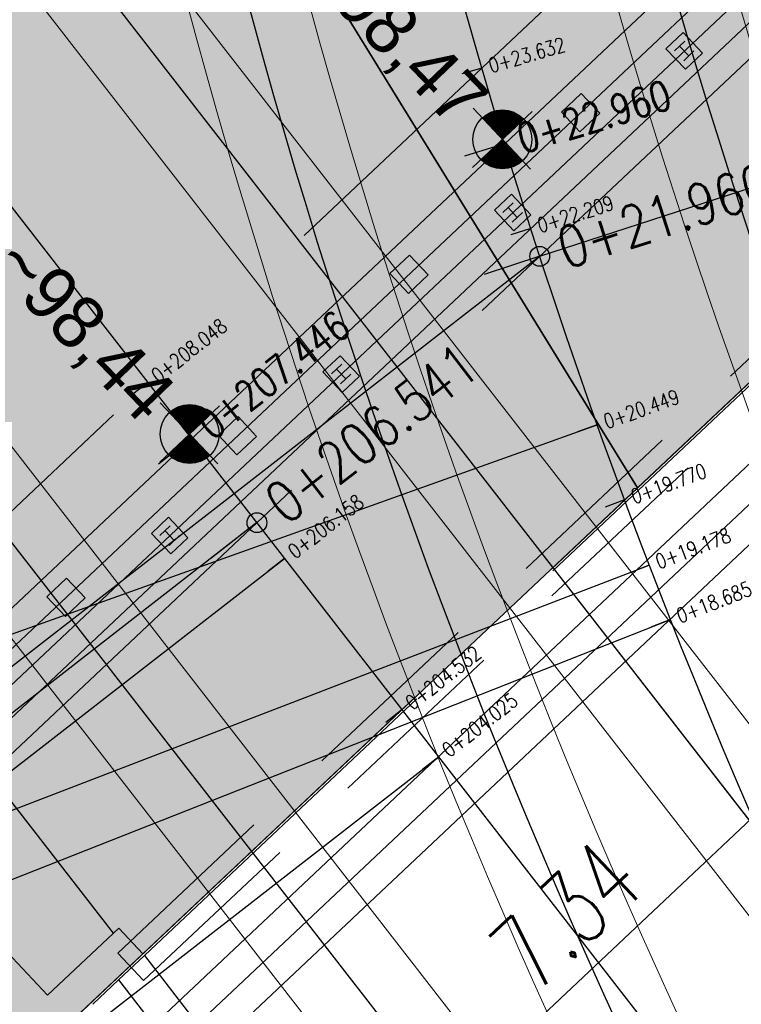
# Model space of a CAD drawing. Header units: metres. Extents: x 3458045 to 3462392, y 5482308 to 5484762.
# Tile 16 of 256: x 3459767.78 to 3459773.91, y 5483407.06 to 5483415.42. Entities that reach past the tile are written whole.
import ezdxf
from ezdxf.enums import TextEntityAlignment as Align

# ---------------------------------------------------------------- set-up
doc = ezdxf.new("R2010")
doc.units = ezdxf.units.M
doc.header["$PDMODE"] = 3
doc.header["$PDSIZE"] = 0.1
for name, pattern in [('AUSGEZOGEN', [2, 1, 1]), ('STRICHPUNKT2', [12.7, 6.35, -3.175, 0, -3.175]), ('VERDECKT', [9.525, 6.35, -3.175]), ('VERDECKT2', [4.7625, 3.175, -1.5875])]:
    doc.linetypes.add(name, pattern=pattern)
doc.layers.get('0').update_dxf_attribs({"linetype": 'CONTINUOUS'})
doc.layers.get('DEFPOINTS').update_dxf_attribs({"linetype": 'CONTINUOUS'})
for name, color, linetype in [('SP_ACHSE_6721', 7, 'CONTINUOUS'), ('SP_ACHSE_6731', 7, 'CONTINUOUS'), ('SP_ACHSE_8901', 7, 'CONTINUOUS'), ('SP_ACHSE_8911', 7, 'CONTINUOUS'), ('SP_AXIS', 7, 'CONTINUOUS'), ('SP_BAUGRUBE-ANKER', 211, 'AUSGEZOGEN'), ('SP_BAUGRUBE-VERBAU', 210, 'AUSGEZOGEN'), ('SP_Berührungsschutz', 1, 'CONTINUOUS'), ('SP_Blockfugen', 2, 'STRICHPUNKT2'), ('SP_BW5xx-StwWarenhofOst', 7, 'CONTINUOUS'), ('SP_FUGENBÄNDER', 2, 'AUSGEZOGEN'), ('SP_SOLID_Tunnelsohle_L6', 254, 'CONTINUOUS'), ('SP_SOLID_Tunnelsohle_L7+8', 254, 'CONTINUOUS'), ('SP_StadtbahnFluchtweg', 1, 'CONTINUOUS'), ('SP_Tunnelportal', 2, 'VERDECKT2'), ('SP_Tunnelsohle_L7+8', 1, 'CONTINUOUS'), ('SP_Tunnelwand_L7+8', 2, 'VERDECKT2'), ('SP_Vb_Planung', 10, 'CONTINUOUS'), ('SP_VERM', 1, 'CONTINUOUS'), ('SP_VERM-VA-B44', 150, 'CONTINUOUS'), ('T__AXIS', 3, 'CONTINUOUS')]:
    doc.layers.add(name, color=color, linetype=linetype)
doc.layers.add('SP_HILF', color=6, linetype='CONTINUOUS', plot=False)
doc.styles.add('K_ISOCP', font='k_isocp.shx')
doc.styles.add('SIMPLEX8', font='simplexd.shx', dxfattribs={"width": 0.8})
doc.styles.add('SP_F', font='romans.shx', dxfattribs={"width": 0.7, "bigfont": 'sp_f.shx'})
doc.linetypes.add('EISENBAHN', pattern='A,0.15,[130,ltypeshp.shx,S=0.25,R=0,X=0,Y=0],0.15', length=0.3)
doc.linetypes.add('ZICKZACK', pattern='A,0.00254,-5.08,[131,ltypeshp.shx,S=5.08,R=0,X=-5.08,Y=0],-10.16,[131,ltypeshp.shx,S=5.08,R=180,X=5.08,Y=0],-5.08', length=20.32254)
doc.dimstyles.new('SOFI25$0', dxfattribs={"dimtxt": 2.5, "dimasz": 0.25, "dimexe": 0.9, "dimexo": 0.625, "dimgap": 0.675, "dimtad": 1, "dimdec": 3, "dimrnd": 0.001, "dimzin": 1, "dimdsep": 46, "dimtxsty": 'SP_F', "dimblk1": 'SOF_BEMSTR1', "dimblk2": 'SOF_BEMSTR2', "dimsah": 1, "dimcen": 2.5, "dimse1": 1, "dimse2": 1, "dimclrd": 1, "dimclre": 1, "dimclrt": 1, "dimaunit": 2, "dimadec": 3, "dimazin": 0, "dimtfac": 1, "dimtdec": 3, "dimtmove": 0, "dimatfit": 3, "dimfxl": 1, "dimtolj": 1, "dimtzin": 0, "dimlwd": 0, "dimlwe": 0, "dimarcsym": 0})
doc.dimstyles.new('SOFI35$0', dxfattribs={"dimtxt": 3.5, "dimasz": 0.35, "dimexe": 0.9, "dimexo": 0.625, "dimgap": 0.945, "dimtad": 1, "dimdec": 3, "dimrnd": 0.001, "dimzin": 1, "dimdsep": 46, "dimtxsty": 'SP_F', "dimblk1": 'SOF_BEMSTR1', "dimblk2": 'SOF_BEMSTR2', "dimsah": 1, "dimcen": 3.5, "dimse1": 1, "dimse2": 1, "dimclrd": 1, "dimclre": 1, "dimclrt": 2, "dimaunit": 2, "dimazin": 0, "dimtfac": 1, "dimtdec": 3, "dimtmove": 0, "dimatfit": 3, "dimfxl": 1, "dimtolj": 1, "dimtzin": 0, "dimlwd": 0, "dimlwe": 0, "dimarcsym": 0})

# ---------------------------------------------------------------- blocks, each defined once
blk = doc.blocks.new('A$C7F2E35D4')
at = {"layer": 'SP_Berührungsschutz'}
for points in [[(-0.06, 0.057), (0.06, 0.057)], [(0, -0.057), (0, 0.057)], [(-0.06, -0.057), (0.06, -0.057)]]:
    blk.add_lwpolyline(points, dxfattribs=at)
blk = doc.blocks.new('SOF_BEMSTR2')
at = {"color": 0, "linetype": 'ByBlock', "lineweight": -2}
for p, q in [((0, -20), (0, 8.5)), ((3.535, 3.535), (-3.535, -3.535)), ((-5, 0), (5, 0))]:
    blk.add_line(p, q, dxfattribs=at)
blk = doc.blocks.new('SOF_BEMSTR1')
at = {"color": 0, "linetype": 'ByBlock', "lineweight": -2}
for p, q in [((0, 20), (0, -8.5)), ((3.535, 3.535), (-3.535, -3.535)), ((-5, 0), (5, 0))]:
    blk.add_line(p, q, dxfattribs=at)
blk = doc.blocks.new('*D76')
at = {"layer": 'DEFPOINTS', "color": 0, "linetype": 'AUSGEZOGEN', "transparency": 16777216}
for p in [(3459752.411, 5483419.7489), (3459769.7987, 5483411.1489), (3459759.5585, 5483403.1938)]:
    blk.add_point(p, dxfattribs=at)
at = {"layer": 'SP_VERM', "color": 1, "linetype": 'AUSGEZOGEN', "lineweight": 0, "transparency": 16777216}
blk.add_line((3459748.9016, 5483416.9118), (3459759.5048, 5483403.2629), dxfattribs=at)
at = {"layer": 'SP_VERM', "color": 1, "linetype": 'AUSGEZOGEN', "lineweight": 0, "transparency": 16777216, "xscale": 0.08750000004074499, "yscale": 0.08750000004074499, "zscale": 0.08750000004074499}
for name, p, rotation in [('SOF_BEMSTR2', (3459748.8479, 5483416.9809), 127.8419269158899), ('SOF_BEMSTR1', (3459759.5585, 5483403.1938), 307.8419269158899)]:
    blk.add_blockref(name, p, dxfattribs=dict(at, rotation=rotation))
at = {"layer": 'SP_VERM', "color": 2, "linetype": 'AUSGEZOGEN', "transparency": 16777216, "insert": (3459754.7353, 5483410.5007), "char_height": 0.875, "attachment_point": 5, "rotation": 307.84193, "style": 'SP_F'}
blk.add_mtext('\\A1;\\A1;17.45{\\H.7x;\\S9^ ;}', dxfattribs=at)
blk = doc.blocks.new('kmr_i')
at = {"color": 1, "linetype": 'Continuous'}
blk.add_line((0, 0), (0, 1.416438), dxfattribs=at)
at = {"color": 1, "linetype": 'Continuous', "style": 'SIMPLEX8', "width": 0.8}
blk.add_attdef('STATION', text='', height=1, rotation=270.0000584, dxfattribs=at).set_placement((0, -0.50985), align=Align.MIDDLE_LEFT)
blk = doc.blocks.new('*D176')
at = {"layer": 'DEFPOINTS', "color": 0, "linetype": 'AUSGEZOGEN', "transparency": 16777216}
for p in [(3459774.3555, 5483411.2767), (3459774.2778, 5483411.2035), (3459775.5031, 5483410.0583)]:
    blk.add_point(p, dxfattribs=at)
at = {"layer": 'SP_VERM', "color": 1, "linetype": 'AUSGEZOGEN', "lineweight": 0, "transparency": 16777216}
for p, q in [((3459775.5486, 5483410.1012), (3459775.5941, 5483410.144)), ((3459775.4254, 5483409.9851), (3459775.5031, 5483410.0583)), ((3459775.3799, 5483409.9423), (3459775.3344, 5483409.8994))]:
    blk.add_line(p, q, dxfattribs=at)
at = {"layer": 'SP_VERM', "color": 1, "linetype": 'AUSGEZOGEN', "lineweight": 0, "transparency": 16777216, "xscale": 0.0625, "yscale": 0.0625, "zscale": 0.0625}
for name, p, rotation in [('SOF_BEMSTR2', (3459775.5031, 5483410.0583), 223.28543321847), ('SOF_BEMSTR1', (3459775.4254, 5483409.9851), 43.28543321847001)]:
    blk.add_blockref(name, p, dxfattribs=dict(at, rotation=rotation))
at = {"layer": 'SP_VERM', "color": 1, "linetype": 'AUSGEZOGEN', "transparency": 16777216, "insert": (3459774.4083, 5483410.2057), "char_height": 0.625, "attachment_point": 5, "rotation": 43.28543, "style": 'SP_F'}
blk.add_mtext('\\A1;\\A1;10{\\H.7x;\\S7^ ;}', dxfattribs=at)
blk = doc.blocks.new('*D177')
at = {"layer": 'DEFPOINTS', "color": 0, "linetype": 'AUSGEZOGEN', "transparency": 16777216}
for p in [(3459773.9774, 5483412.1569), (3459768.1329, 5483404.8337), (3459770.2113, 5483402.6272)]:
    blk.add_point(p, dxfattribs=at)
at = {"layer": 'SP_VERM', "color": 1, "linetype": 'AUSGEZOGEN', "lineweight": 0, "transparency": 16777216}
blk.add_line((3459776.9178, 5483408.9438), (3459770.2568, 5483402.67), dxfattribs=at)
at = {"layer": 'SP_VERM', "color": 1, "linetype": 'AUSGEZOGEN', "lineweight": 0, "transparency": 16777216, "xscale": 0.0625, "yscale": 0.0625, "zscale": 0.0625}
for name, p, rotation in [('SOF_BEMSTR1', (3459776.9633, 5483408.9867), 43.28543321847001), ('SOF_BEMSTR2', (3459770.2113, 5483402.6272), 223.28543321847)]:
    blk.add_blockref(name, p, dxfattribs=dict(at, rotation=rotation))
at = {"layer": 'SP_VERM', "color": 1, "linetype": 'AUSGEZOGEN', "transparency": 16777216, "insert": (3459773.2573, 5483406.1572), "char_height": 0.625, "attachment_point": 5, "rotation": 43.28543, "style": 'SP_F'}
blk.add_mtext('\\A1;\\A1;9.27{\\H.7x;\\S5^ ;}', dxfattribs=at)
blk = doc.blocks.new('SOFI-HK', base_point=(0, 0.000969))
at = {"color": 0, "linetype": 'Continuous'}
for p, q in [((0, 0.139982), (0, -0.138069)), ((-0.145258, 0.000969), (0.139135, 0.000969))]:
    blk.add_line(p, q, dxfattribs=at)
at = {"color": 0, "linetype": 'Continuous', "const_width": 0.1}
for points in [[(0, 0.050969, 0.414214), (-0.05, 0.000969)], [(0.05, 0.000969, -0.414214), (0, -0.049031)]]:
    blk.add_lwpolyline(points, format="xyb", dxfattribs=at)
at = {"color": 0, "linetype": 'Continuous'}
blk.add_circle((0, 0.000969), 0.1, dxfattribs=at)
blk = doc.blocks.new('*D179')
at = {"layer": 'DEFPOINTS', "color": 0, "linetype": 'AUSGEZOGEN', "transparency": 16777216}
for p in [(3459769.052, 5483412.5062), (3459770.0805, 5483411.4142), (3459763.2542, 5483407.0454)]:
    blk.add_point(p, dxfattribs=at)
at = {"layer": 'SP_VERM', "color": 1, "linetype": 'AUSGEZOGEN', "lineweight": 0, "transparency": 16777216}
for p, q in [((3459763.2542, 5483407.0454), (3459762.0658, 5483408.3072)), ((3459764.2398, 5483405.999), (3459763.2971, 5483406.9999))]:
    blk.add_line(p, q, dxfattribs=at)
at = {"layer": 'SP_VERM', "color": 1, "linetype": 'AUSGEZOGEN', "lineweight": 0, "transparency": 16777216, "xscale": 0.0625, "yscale": 0.0625, "zscale": 0.0625}
for name, p, rotation in [('SOF_BEMSTR2', (3459763.2542, 5483407.0454), 133.28543340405), ('SOF_BEMSTR1', (3459764.2827, 5483405.9535), 313.28543340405)]:
    blk.add_blockref(name, p, dxfattribs=dict(at, rotation=rotation))
at = {"layer": 'SP_VERM', "color": 1, "linetype": 'AUSGEZOGEN', "transparency": 16777216, "insert": (3459762.9889, 5483408.029), "char_height": 0.625, "attachment_point": 5, "rotation": 313.28543, "style": 'SP_F'}
blk.add_mtext('\\A1;\\A1;1.50{\\H.7x;\\S^ ;}', dxfattribs=at)
blk = doc.blocks.new('*D184')
at = {"layer": 'DEFPOINTS', "color": 0, "linetype": 'AUSGEZOGEN', "transparency": 16777216}
for p in [(3459782.2869, 5483413.4739), (3459770.4743, 5483402.3479), (3459771.7754, 5483400.9665)]:
    blk.add_point(p, dxfattribs=at)
at = {"layer": 'SP_VERM', "color": 1, "linetype": 'AUSGEZOGEN', "lineweight": 0, "transparency": 16777216}
blk.add_line((3459783.5243, 5483412.0325), (3459771.8391, 5483401.0265), dxfattribs=at)
at = {"layer": 'SP_VERM', "color": 1, "linetype": 'AUSGEZOGEN', "lineweight": 0, "transparency": 16777216, "xscale": 0.08750000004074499, "yscale": 0.08750000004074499, "zscale": 0.08750000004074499}
for name, p, rotation in [('SOF_BEMSTR1', (3459783.588, 5483412.0925), 43.28543323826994), ('SOF_BEMSTR2', (3459771.7754, 5483400.9665), 223.2854332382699)]:
    blk.add_blockref(name, p, dxfattribs=dict(at, rotation=rotation))
at = {"layer": 'SP_VERM', "color": 2, "linetype": 'AUSGEZOGEN', "transparency": 16777216, "insert": (3459777.2197, 5483407.02), "char_height": 0.875, "attachment_point": 5, "rotation": 43.28543, "style": 'SP_F'}
blk.add_mtext('\\A1;\\A1;16.22{\\H.7x;\\S7^ ;}', dxfattribs=at)
blk = doc.blocks.new('*D185')
at = {"layer": 'DEFPOINTS', "color": 0, "linetype": 'AUSGEZOGEN', "transparency": 16777216}
for p in [(3459774.2778, 5483411.2035), (3459768.9343, 5483406.1707), (3459770.0819, 5483404.9523)]:
    blk.add_point(p, dxfattribs=at)
at = {"layer": 'SP_VERM', "color": 1, "linetype": 'AUSGEZOGEN', "lineweight": 0, "transparency": 16777216}
blk.add_line((3459775.3799, 5483409.9423), (3459770.1274, 5483404.9951), dxfattribs=at)
at = {"layer": 'SP_VERM', "color": 1, "linetype": 'AUSGEZOGEN', "lineweight": 0, "transparency": 16777216, "xscale": 0.0625, "yscale": 0.0625, "zscale": 0.0625}
for name, p, rotation in [('SOF_BEMSTR1', (3459775.4254, 5483409.9851), 43.28543321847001), ('SOF_BEMSTR2', (3459770.0819, 5483404.9523), 223.28543321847)]:
    blk.add_blockref(name, p, dxfattribs=dict(at, rotation=rotation))
at = {"layer": 'SP_VERM', "color": 1, "linetype": 'AUSGEZOGEN', "transparency": 16777216, "insert": (3459772.4237, 5483407.819), "char_height": 0.625, "attachment_point": 5, "rotation": 43.28543, "style": 'SP_F'}
blk.add_mtext('\\A1;\\A1;7.34{\\H.7x;\\S^ ;}', dxfattribs=at)
blk = doc.blocks.new('*D186')
at = {"layer": 'DEFPOINTS', "color": 0, "linetype": 'AUSGEZOGEN', "transparency": 16777216}
for p in [(3459767.7131, 5483407.4673), (3459766.6211, 5483406.4389), (3459768.99, 5483403.9238)]:
    blk.add_point(p, dxfattribs=at)
at = {"layer": 'SP_VERM', "color": 1, "linetype": 'AUSGEZOGEN', "lineweight": 0, "transparency": 16777216}
blk.add_line((3459770.0364, 5483404.9094), (3459769.0355, 5483403.9667), dxfattribs=at)
at = {"layer": 'SP_VERM', "color": 1, "linetype": 'AUSGEZOGEN', "lineweight": 0, "transparency": 16777216, "xscale": 0.0625, "yscale": 0.0625, "zscale": 0.0625}
for name, p, rotation in [('SOF_BEMSTR1', (3459770.0819, 5483404.9523), 43.28543321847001), ('SOF_BEMSTR2', (3459768.99, 5483403.9238), 223.28543321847)]:
    blk.add_blockref(name, p, dxfattribs=dict(at, rotation=rotation))
at = {"layer": 'SP_VERM', "color": 1, "linetype": 'AUSGEZOGEN', "transparency": 16777216, "insert": (3459769.1809, 5483404.8523), "char_height": 0.625, "attachment_point": 5, "rotation": 43.28543, "style": 'SP_F'}
blk.add_mtext('\\A1;\\A1;1.50{\\H.7x;\\S^ ;}', dxfattribs=at)
blk = doc.blocks.new('*D188')
at = {"layer": 'DEFPOINTS', "color": 0, "linetype": 'AUSGEZOGEN', "transparency": 16777216}
for p in [(3459754.2125, 5483421.1484), (3459774.001, 5483414.8096), (3459761.1681, 5483404.8403)]:
    blk.add_point(p, dxfattribs=at)
at = {"layer": 'SP_VERM', "color": 1, "linetype": 'AUSGEZOGEN', "lineweight": 0, "transparency": 16777216}
blk.add_line((3459750.6878, 5483418.3311), (3459761.1297, 5483404.8897), dxfattribs=at)
at = {"layer": 'SP_VERM', "color": 1, "linetype": 'AUSGEZOGEN', "lineweight": 0, "transparency": 16777216, "xscale": 0.0625, "yscale": 0.0625, "zscale": 0.0625}
for name, p, rotation in [('SOF_BEMSTR2', (3459750.6494, 5483418.3804), 127.8419269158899), ('SOF_BEMSTR1', (3459761.1681, 5483404.8403), 307.8419269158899)]:
    blk.add_blockref(name, p, dxfattribs=dict(at, rotation=rotation))
at = {"layer": 'SP_VERM', "color": 1, "linetype": 'AUSGEZOGEN', "transparency": 16777216, "insert": (3459756.2888, 5483411.9056), "char_height": 0.625, "attachment_point": 5, "rotation": 307.84193, "style": 'SP_F'}
blk.add_mtext('\\A1;\\A1;17.14{\\H.7x;\\S6^ ;}', dxfattribs=at)
blk = doc.blocks.new('*D187')
at = {"layer": 'DEFPOINTS', "color": 0, "linetype": 'AUSGEZOGEN', "transparency": 16777216}
for p in [(3459774.0009, 5483414.8096), (3459769.7987, 5483411.1489), (3459761.1681, 5483404.8404)]:
    blk.add_point(p, dxfattribs=at)
at = {"layer": 'SP_VERM', "color": 1, "linetype": 'AUSGEZOGEN', "lineweight": 0, "transparency": 16777216}
for p, q in [((3459761.1297, 5483404.8897), (3459760.2862, 5483405.9756)), ((3459761.36, 5483404.5933), (3459761.1681, 5483404.8404)), ((3459761.3984, 5483404.5439), (3459761.4367, 5483404.4946))]:
    blk.add_line(p, q, dxfattribs=at)
at = {"layer": 'SP_VERM', "color": 1, "linetype": 'AUSGEZOGEN', "lineweight": 0, "transparency": 16777216, "xscale": 0.0625, "yscale": 0.0625, "zscale": 0.0625}
for name, p, rotation in [('SOF_BEMSTR1', (3459761.1681, 5483404.8404), 307.8419269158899), ('SOF_BEMSTR2', (3459761.36, 5483404.5933), 127.8419269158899)]:
    blk.add_blockref(name, p, dxfattribs=dict(at, rotation=rotation))
at = {"layer": 'SP_VERM', "color": 1, "linetype": 'AUSGEZOGEN', "transparency": 16777216, "insert": (3459761.0688, 5483405.7526), "char_height": 0.625, "attachment_point": 5, "rotation": 307.84193, "style": 'SP_F'}
blk.add_mtext('\\A1;\\A1;31{\\H.7x;\\S3^ ;}', dxfattribs=at)

msp = doc.modelspace()

# ---------------------------------------------------------------- hatches: boundary and pattern name
at = {"layer": 'SP_SOLID_Tunnelsohle_L6'}
h = msp.add_hatch(color=256, dxfattribs=at)
h.dxf.hatch_style = 1
h.paths.add_polyline_path([(3459727.3033, 5483473.6763), (3459726.8478, 5483474.5887), (3459726.2343, 5483475.3784), (3459718.3372, 5483469.2436), (3459718.9505, 5483468.4537), (3459719.7221, 5483467.7869), (3459765.3813, 5483409.0123), (3459764.7356, 5483408.4407), (3459767.1354, 5483405.8929), (3459773.0292, 5483411.4442), (3459765.1423, 5483424.2417), (3459763.7283, 5483428.5535), (3459762.8732, 5483427.8892), (3459757.0234, 5483435.4193)])
at = {"layer": 'SP_SOLID_Tunnelsohle_L7+8'}
h = msp.add_hatch(color=256, dxfattribs=at)
h.dxf.hatch_style = 1
edge = h.paths.add_edge_path()
edge.add_arc((3458857.4544, 5483747.0655), 967.062, 344.1575234, 344.3872259)
edge.add_arc((3459473.9441, 5483574.7903), 326.954, 344.387226, 345.076333)
edge.add_arc((3459597.6475, 5483541.8207), 198.9324, 345.076333, 346.224846)
edge.add_arc((3459650.9358, 5483528.7563), 144.066, 346.224846, 347.832764)
edge.add_arc((3459680.7324, 5483522.3319), 113.5846, 347.832764, 349.90022)
edge.add_arc((3459699.8308, 5483518.93), 94.1856, 349.90022, 352.417547)
edge.add_arc((3459713.0579, 5483517.1693), 80.8418, 352.417547, 355.414439)
edge.add_arc((3459719.6894, 5483516.5932), 74.1855, 355.448462, 356.346692)
edge.add_arc((3459720.9584, 5483516.5061), 72.9136, 356.351432, 375.12014)
edge.add_arc((3459716.6802, 5483515.3015), 77.3579, 15.154925, 18.396868)
edge.add_arc((3459706.2115, 5483511.8197), 88.3904, 18.396868, 21.208821)
edge.add_arc((3459692.0649, 5483506.3301), 103.5648, 21.208821, 23.581379)
edge.add_arc((3459671.7932, 5483497.4815), 125.6835, 23.581379, 25.512141)
edge.add_arc((3459639.9853, 5483482.3016), 160.928, 25.512141, 27.001116)
edge.add_arc((3459718.8773, 5483524.65), 71.4345, 25.465137, 28.775179)
edge.add_arc((3459376.7002, 5483342.4929), 459.0716, 28.144677, 28.653199)
edge.add_arc((3459249.8469, 5483273.6151), 603.4176, 28.6167245, 28.7545471)
edge.add_line((3459778.8562, 5483563.8942), (3459778.5506, 5483564.8679))
edge.add_arc((3459246.486, 5483271.2535), 607.7024, 28.8916589, 28.9859415)
edge.add_line((3459778.0667, 5483565.7431), (3459768.6807, 5483560.5519))
edge.add_arc((3460160.896, 5483776.6646), 447.8142, 208.854995, 208.982431)
edge.add_line((3459769.1624, 5483559.6801), (3459769.8148, 5483558.9069))
edge.add_arc((3459249.8406, 5483273.6102), 593.0999, 28.6168449, 28.7524621, ccw=False)
edge.add_arc((3459440.8442, 5483377.5455), 375.6491, 28.04865, 28.653818, ccw=False)
edge.add_arc((3459582.0854, 5483452.7987), 215.6113, 27.001109, 28.04865, ccw=False)
edge.add_arc((3459639.9853, 5483482.3016), 150.628, 25.512141, 27.001109, ccw=False)
edge.add_arc((3459671.7932, 5483497.4815), 115.3835, 23.581379, 25.512141, ccw=False)
edge.add_arc((3459692.0649, 5483506.3301), 93.2648, 21.20882, 23.581379, ccw=False)
edge.add_arc((3459706.2115, 5483511.8197), 78.0904, 18.3967, 21.20882, ccw=False)
edge.add_arc((3459716.6813, 5483515.3019), 67.0567, 15.1549, 18.3967, ccw=False)
edge.add_arc((3459720.9787, 5483516.5082), 62.5934, -3.878778, 15.117461, ccw=False)
edge.add_arc((3459719.7195, 5483516.591), 63.8553, 355.448275, 356.123471, ccw=False)
edge.add_arc((3459713.1809, 5483517.1562), 70.4182, 352.431338, 355.41208, ccw=False)
edge.add_arc((3459699.8288, 5483518.9303), 83.8876, 349.900073, 352.431338, ccw=False)
edge.add_arc((3459680.7324, 5483522.3319), 103.2847, 347.832763, 349.900073, ccw=False)
edge.add_arc((3459650.9358, 5483528.7563), 133.766, 346.224846, 347.832763, ccw=False)
edge.add_arc((3459597.6475, 5483541.8207), 188.6324, 345.076333, 346.224846, ccw=False)
edge.add_arc((3459473.9441, 5483574.7903), 316.654, 344.387226, 345.076333, ccw=False)
edge.add_arc((3458857.4544, 5483747.0655), 956.762, 344.1575234, 344.3872258, ccw=False)
edge.add_line((3459777.8746, 5483485.8757), (3459768.1652, 5483451.5731))
edge.add_arc((3460235.8213, 5483318.7283), 486.1584, 164.142005, 164.465842)
edge.add_arc((3459925.9207, 5483404.8704), 164.5082, 164.465842, 165.436874)
edge.add_arc((3459863.548, 5483421.0744), 100.065, 165.436874, 167.055656)
edge.add_arc((3459836.6312, 5483427.2611), 72.4464, 167.055656, 169.321948)
edge.add_arc((3459825.5145, 5483429.4052), 61.1249, 169.36621, 170.436557)
edge.add_arc((3459822.8296, 5483429.8673), 58.4005, 170.446005, 171.374328)
edge.add_arc((3459822.827, 5483429.8675), 58.3979, 171.374105, 181.27373)
edge.add_line((3459764.4435, 5483428.5694), (3459763.7283, 5483428.5535))
edge.add_line((3459763.7283, 5483428.5535), (3459765.1423, 5483424.2417))
edge.add_line((3459765.1423, 5483424.2417), (3459773.0292, 5483411.4442))
edge.add_line((3459773.0292, 5483411.4442), (3459778.948, 5483417.0189))
edge.add_line((3459778.948, 5483417.0189), (3459775.6909, 5483420.4769))
edge.add_arc((3459821.7364, 5483429.9486), 47.0096, 170.06678, 191.62372, ccw=False)
edge.add_arc((3459825.0894, 5483429.4811), 50.3931, 169.37086, 170.20087, ccw=False)
edge.add_arc((3459836.6312, 5483427.2611), 62.1464, 167.055656, 169.321948, ccw=False)
edge.add_arc((3459863.548, 5483421.0744), 89.765, 165.436867, 167.055656, ccw=False)
edge.add_arc((3459925.9216, 5483404.8701), 154.2091, 164.465124, 165.436867, ccw=False)
edge.add_arc((3460237.4715, 5483318.2654), 477.5722, 164.141522, 164.465124, ccw=False)
edge.add_line((3459778.0759, 5483448.7679), (3459787.7833, 5483483.0639))

# ---------------------------------------------------------------- linework, layer by layer
at = {"layer": 'SP_ACHSE_6721'}
msp.add_lwpolyline([(3459853.5264, 5483320.0167, -0.194896), (3459834.0333, 5483331.317), (3459703.015, 5483499.9698, -0.000771), (3459699.9492, 5483503.9245, -0.002313), (3459696.908, 5483507.8981, -0.003855), (3459693.916, 5483511.9088, -0.005397), (3459690.9988, 5483515.9742, -0.006939), (3459688.1827, 5483520.1102, -0.008481), (3459685.4956, 5483524.3311, -0.010024), (3459682.9666, 5483528.6484, -0.011566), (3459680.6263, 5483533.0707, -0.004974), (3459679.7641, 5483534.8411, -0.21532), (3459678.2508, 5483614.3812, -0.009157)], format="xyb", dxfattribs=at)
at = {"layer": 'SP_ACHSE_6731'}
msp.add_lwpolyline([(3459675.7031, 5483617.3858, 0.222823), (3459677.0437, 5483532.3132, 0.00254), (3459677.5007, 5483531.3892, 0.011489), (3459679.8618, 5483526.94, 0.009957), (3459682.4115, 5483522.5961, 0.008425), (3459685.1192, 5483518.3487, 0.006893), (3459687.9557, 5483514.1863, 0.005361), (3459690.8935, 5483510.0945, 0.00383), (3459693.906, 5483506.0574, 0.002298), (3459696.9678, 5483502.0574, 0.000766), (3459700.054, 5483498.0763), (3459831.272, 5483329.1671, 0.201172), (3459853.8419, 5483316.445, 0.001263)], format="xyb", dxfattribs=at)
at = {"layer": 'SP_ACHSE_8901'}
msp.add_lwpolyline([(3459768.5919, 5483438.9957, 0.192211), (3459777.2143, 5483399.1378, 0.01691), (3459781.3186, 5483393.4689, 0.01691)], format="xyb", dxfattribs=at)
at = {"layer": 'SP_ACHSE_8911'}
msp.add_lwpolyline([(3459784.236, 5483395.419, -0.018275), (3459779.9669, 5483401.3496, -0.189854), (3459772.019, 5483438.2528, -0.004827)], format="xyb", dxfattribs=at)
at = {"layer": 'SP_AXIS'}
for points in [[(3459675.7031, 5483617.3858, 0.222823), (3459677.0437, 5483532.3132, 0.00254), (3459677.5007, 5483531.3892, 0.011489), (3459679.8618, 5483526.94, 0.009957), (3459682.4115, 5483522.5961, 0.008425), (3459685.1192, 5483518.3487, 0.006893), (3459687.9557, 5483514.1863, 0.005361), (3459690.8935, 5483510.0945, 0.00383), (3459693.906, 5483506.0574, 0.002298), (3459696.9678, 5483502.0574, 0.000766), (3459700.054, 5483498.0763), (3459831.272, 5483329.1671, 0.201172), (3459853.8419, 5483316.445, 0.001263)], [(3459853.5264, 5483320.0167, -0.194896), (3459834.0333, 5483331.317), (3459703.015, 5483499.9698, -0.000771), (3459699.9492, 5483503.9245, -0.002313), (3459696.908, 5483507.8981, -0.003855), (3459693.916, 5483511.9088, -0.005397), (3459690.9988, 5483515.9742, -0.006939), (3459688.1827, 5483520.1102, -0.008481), (3459685.4956, 5483524.3311, -0.010024), (3459682.9666, 5483528.6484, -0.011566), (3459680.6263, 5483533.0707, -0.004974), (3459679.7641, 5483534.8411, -0.21532), (3459678.2508, 5483614.3812, -0.009157)], [(3459768.5919, 5483438.9957, 0.192211), (3459777.2143, 5483399.1378, 0.01691), (3459781.3186, 5483393.4689, 0.01691)], [(3459784.236, 5483395.419, -0.018275), (3459779.9669, 5483401.3496, -0.189854), (3459772.019, 5483438.2528, -0.004827)]]:
    msp.add_lwpolyline(points, format="xyb", dxfattribs=at)
at = {"layer": 'SP_BAUGRUBE-ANKER', "color": 1}
for centre in [(3459772.1993, 5483413.41), (3459769.7987, 5483411.1489)]:
    msp.add_circle(centre, 0.0842, dxfattribs=at)
at = {"layer": 'SP_BAUGRUBE-VERBAU'}
for points in [[(3459767.093, 5483404.4793), (3459780.3615, 5483416.9765)], [(3459767.1142, 5483405.1861), (3459779.6547, 5483416.9977)]]:
    msp.add_lwpolyline(points, dxfattribs=at)
at = {"layer": 'SP_BAUGRUBE-VERBAU', "linetype": 'ZICKZACK', "ltscale": 0.2, "flags": 128}
msp.add_lwpolyline([(3459767.1036, 5483404.8327), (3459780.0081, 5483416.9871)], dxfattribs=at)
at = {"layer": 'SP_Blockfugen'}
msp.add_line((3459772.1994, 5483413.4101), (3459789.6712, 5483419.0964), dxfattribs=at)
at = {"layer": 'SP_BW5xx-StwWarenhofOst', "color": 96, "ltscale": 0.5}
for points in [[(3459778.171, 5483390.1691), (3459764.8212, 5483407.3536), (3459787.7719, 5483428.9703)], [(3459766.1462, 5483408.2967), (3459776.4103, 5483417.9641)]]:
    msp.add_lwpolyline(points, dxfattribs=at)
for points in [[(3459773.4352, 5483414.9971), (3459773.5808, 5483415.1342), (3459773.4162, 5483415.3089), (3459773.2706, 5483415.1718)], [(3459772.5407, 5483414.4664), (3459772.7081, 5483414.6241), (3459772.5504, 5483414.7916), (3459772.383, 5483414.6339)], [(3459771.9793, 5483413.6258), (3459772.1249, 5483413.763), (3459771.9603, 5483413.9377), (3459771.8148, 5483413.8005)], [(3459771.0848, 5483413.0952), (3459771.2522, 5483413.2529), (3459771.0945, 5483413.4203), (3459770.9271, 5483413.2626)], [(3459770.5234, 5483412.2546), (3459770.669, 5483412.3917), (3459770.5044, 5483412.5664), (3459770.3589, 5483412.4293)], [(3459769.6289, 5483411.7239), (3459769.7963, 5483411.8816), (3459769.6386, 5483412.049), (3459769.4712, 5483411.8913)], [(3459769.0675, 5483410.8833), (3459769.2131, 5483411.0204), (3459769.0486, 5483411.1951), (3459768.903, 5483411.058)], [(3459768.173, 5483410.3526), (3459768.3404, 5483410.5103), (3459768.1827, 5483410.6778), (3459768.0153, 5483410.5201)]]:
    msp.add_lwpolyline(points, close=True, dxfattribs=at)
at = {"layer": 'SP_FUGENBÄNDER', "color": 1, "linetype": 'VERDECKT2', "ltscale": 0.5, "flags": 128}
for points in [[(3459768.6171, 5483407.4945), (3459775.3256, 5483413.8131)], [(3459768.8365, 5483407.2616), (3459775.4898, 5483413.5282)]]:
    msp.add_lwpolyline(points, dxfattribs=at)
at = {"layer": 'SP_FUGENBÄNDER'}
msp.add_lwpolyline([(3459768.6171, 5483407.4945), (3459768.8365, 5483407.2616)], dxfattribs=at)
at = {"layer": 'SP_HILF'}
for p, q in [((3459772.1995, 5483413.4101), (3459760.7486, 5483404.5144)), ((3459765.9316, 5483409.5672), (3459772.6874, 5483411.9799)), ((3459769.7988, 5483411.149), (3459758.9712, 5483402.7375)), ((3459766.856, 5483408.3772), (3459770.0341, 5483410.8461)), ((3459766.856, 5483408.3772), (3459773.1292, 5483410.788)), ((3459765.7641, 5483407.3488), (3459773.3083, 5483410.3284)), ((3459767.1354, 5483405.8929), (3459771.3428, 5483409.1615))]:
    msp.add_line(p, q, dxfattribs=at)
msp.add_lwpolyline([(3459727.3033, 5483473.6763), (3459726.8478, 5483474.5887), (3459726.2343, 5483475.3784), (3459718.3372, 5483469.2436), (3459718.9505, 5483468.4537), (3459719.7221, 5483467.7869), (3459765.3466, 5483409.0162), (3459764.7356, 5483408.4407), (3459767.1354, 5483405.8929), (3459773.0292, 5483411.4442), (3459765.1423, 5483424.2417), (3459763.7283, 5483428.5535), (3459762.8732, 5483427.8892), (3459757.0234, 5483435.4193)], close=True, dxfattribs=at)
msp.add_lwpolyline([(3459765.1423, 5483424.2417), (3459773.0292, 5483411.4442), (3459778.948, 5483417.0189)], dxfattribs=at)
at = {"layer": 'SP_StadtbahnFluchtweg', "linetype": 'Continuous'}
msp.add_lwpolyline([(3459768.5801, 5483407.6657), (3459767.5324, 5483409.0143)], dxfattribs=at)
at = {"layer": 'SP_Tunnelportal', "linetype": 'VERDECKT', "ltscale": 0.7, "flags": 128}
for points in [[(3459765.3466, 5483409.0162), (3459776.5482, 5483419.5667)], [(3459766.856, 5483408.3772), (3459775.7568, 5483416.7607)]]:
    msp.add_lwpolyline(points, dxfattribs=at)
at = {"layer": 'SP_Tunnelportal', "linetype": 'AUSGEZOGEN', "flags": 128}
msp.add_lwpolyline([(3459765.147, 5483408.0039), (3459776.9596, 5483419.1299)], dxfattribs=at)
at = {"layer": 'SP_Tunnelportal', "linetype": 'AUSGEZOGEN', "ltscale": 0.5, "flags": 128}
msp.add_lwpolyline([(3459766.1872, 5483408.0564), (3459776.6064, 5483417.87)], dxfattribs=at)
at = {"layer": 'SP_Tunnelsohle_L7+8', "color": 1, "linetype": 'VERDECKT2', "flags": 128}
for points in [[(3459768.831, 5483407.49), (3459775.3117, 5483413.594)], [(3459768.8447, 5483407.4754), (3459775.3188, 5483413.5732)], [(3459768.4046, 5483407.0609), (3459768.6239, 5483407.2675)]]:
    msp.add_lwpolyline(points, dxfattribs=at)
at = {"layer": 'SP_Tunnelwand_L7+8', "linetype": 'AUSGEZOGEN'}
for p, q in [((3459766.856, 5483408.3772), (3459768.0216, 5483407.1397)), ((3459768.831, 5483407.49), (3459768.6253, 5483407.7083))]:
    msp.add_line(p, q, dxfattribs=at)
at = {"layer": 'SP_Tunnelwand_L7+8'}
msp.add_line((3459768.6239, 5483407.2675), (3459768.8433, 5483407.4741), dxfattribs=at)
at = {"layer": 'SP_Tunnelwand_L7+8', "linetype": 'AUSGEZOGEN'}
for points in [[(3459768.0216, 5483407.1397), (3459768.6253, 5483407.7083)], [(3459768.0089, 5483406.7157), (3459768.831, 5483407.49)]]:
    msp.add_lwpolyline(points, dxfattribs=at)
at = {"layer": 'SP_Tunnelwand_L7+8'}
for points in [[(3459768.8433, 5483407.4741), (3459780.3473, 5483392.6656, 0.201172)], [(3459768.6239, 5483407.2675), (3459780.1051, 5483392.4884, 0.201172)]]:
    msp.add_lwpolyline(points, format="xyb", dxfattribs=at)
at = {"layer": 'SP_Vb_Planung', "linetype": 'AUSGEZOGEN', "lineweight": 13, "ltscale": 13}
for points in [[(3459675.2472, 5483617.5909, 0.222823), (3459676.5944, 5483532.0938, 0.00254), (3459677.0537, 5483531.1652, 0.011489), (3459679.4256, 5483526.6956, 0.009957), (3459681.9854, 5483522.3345, 0.008425), (3459684.7022, 5483518.0729, 0.006893), (3459687.5465, 5483513.899, 0.005361), (3459690.4905, 5483509.7985, 0.00383), (3459693.5076, 5483505.7553, 0.002298), (3459696.5721, 5483501.7517, 0.000766), (3459699.6593, 5483497.7694), (3459830.8772, 5483328.8604, 0.201172), (3459853.784, 5483315.9484, 0.001263)], [(3459676.1591, 5483617.1806, 0.222823), (3459677.493, 5483532.5326, 0.00254), (3459677.9478, 5483531.6131, 0.011489), (3459680.298, 5483527.1845, 0.009957), (3459682.8376, 5483522.8577, 0.008425), (3459685.5362, 5483518.6246, 0.006893), (3459688.365, 5483514.4735, 0.005361), (3459691.2965, 5483510.3904, 0.00383), (3459694.3044, 5483506.3595, 0.002298), (3459697.3634, 5483502.3632, 0.000766), (3459700.4487, 5483498.3833), (3459831.6669, 5483329.4739, 0.201172), (3459853.8999, 5483316.9416, 0.001261)], [(3459853.4564, 5483319.5216, -0.194896), (3459833.6384, 5483331.0102), (3459702.6201, 5483499.6631, -0.000771), (3459699.5536, 5483503.6188, -0.002313), (3459696.5095, 5483507.596, -0.003855), (3459693.5129, 5483511.6129, -0.005397), (3459690.5894, 5483515.6871, -0.006939), (3459687.7656, 5483519.8346, -0.008481), (3459685.0694, 5483524.0698, -0.010024), (3459682.5302, 5483528.4044, -0.011566), (3459680.1791, 5483532.8471, -0.004974), (3459679.3124, 5483534.6267, -0.21532), (3459677.7913, 5483614.5783, -0.009157)], [(3459853.5964, 5483320.5118, -0.194896), (3459834.4281, 5483331.6237), (3459703.4098, 5483500.2766, -0.000771), (3459700.3449, 5483504.2303, -0.002313), (3459697.3064, 5483508.2001, -0.003855), (3459694.3191, 5483512.2047, -0.005397), (3459691.4081, 5483516.2613, -0.006939), (3459688.5999, 5483520.3859, -0.008481), (3459685.9219, 5483524.5924, -0.010024), (3459683.403, 5483528.8924, -0.011566), (3459681.0735, 5483533.2943, -0.004974), (3459680.2158, 5483535.0556, -0.21532), (3459678.7103, 5483614.1841, -0.009157)], [(3459768.0988, 5483439.0787, 0.192211), (3459776.7996, 5483398.8584, 0.01691), (3459780.9237, 5483393.1621, 0.01691)], [(3459769.0849, 5483438.9126, 0.192211), (3459777.629, 5483399.4171, 0.01691), (3459781.7134, 5483393.7756, 0.01691)], [(3459783.8411, 5483395.1123, -0.018275), (3459779.5507, 5483401.0725, -0.189854), (3459771.5256, 5483438.334, -0.004827)], [(3459784.6309, 5483395.7257, -0.018275), (3459780.3831, 5483401.6267, -0.189854), (3459772.5124, 5483438.1716, -0.004827)]]:
    msp.add_lwpolyline(points, format="xyb", dxfattribs=at)
at = {"layer": 'SP_Vb_Planung', "linetype": 'EISENBAHN', "lineweight": 13, "ltscale": 13}
for points in [[(3459675.7031, 5483617.3858, 0.222823), (3459677.0437, 5483532.3132, 0.00254), (3459677.5007, 5483531.3892, 0.011489), (3459679.8618, 5483526.94, 0.009957), (3459682.4115, 5483522.5961, 0.008425), (3459685.1192, 5483518.3487, 0.006893), (3459687.9557, 5483514.1863, 0.005361), (3459690.8935, 5483510.0945, 0.00383), (3459693.906, 5483506.0574, 0.002298), (3459696.9678, 5483502.0574, 0.000766), (3459700.054, 5483498.0763), (3459831.272, 5483329.1671, 0.201172), (3459853.8419, 5483316.445, 0.001263)], [(3459853.5264, 5483320.0167, -0.194896), (3459834.0333, 5483331.317), (3459703.015, 5483499.9698, -0.000771), (3459699.9492, 5483503.9245, -0.002313), (3459696.908, 5483507.8981, -0.003855), (3459693.916, 5483511.9088, -0.005397), (3459690.9988, 5483515.9742, -0.006939), (3459688.1827, 5483520.1102, -0.008481), (3459685.4956, 5483524.3311, -0.010024), (3459682.9666, 5483528.6484, -0.011566), (3459680.6263, 5483533.0707, -0.004974), (3459679.7641, 5483534.8411, -0.21532), (3459678.2508, 5483614.3812, -0.009157)], [(3459768.5919, 5483438.9957, 0.192211), (3459777.2143, 5483399.1378, 0.01691), (3459781.3186, 5483393.4689, 0.01691)], [(3459784.236, 5483395.419, -0.018275), (3459779.9669, 5483401.3496, -0.189854), (3459772.019, 5483438.2528, -0.004827)]]:
    msp.add_lwpolyline(points, format="xyb", dxfattribs=at)
at = {"layer": 'T__AXIS'}
for points in [[(3459852.8088, 5483318.3544, -0.190997), (3459832.6507, 5483330.2433), (3459701.7482, 5483498.7468, -0.000764), (3459698.6548, 5483502.7371, -0.002292), (3459695.5859, 5483506.7462, -0.003821), (3459692.5662, 5483510.7926, -0.005349), (3459689.6213, 5483514.8936, -0.006877), (3459686.7776, 5483519.0653, -0.008406), (3459684.0627, 5483523.3219, -0.009934), (3459681.5058, 5483527.6751, -0.011463), (3459679.1375, 5483532.1336, -0.004929), (3459678.2644, 5483533.918, -0.216071), (3459676.6775, 5483615.1548, -0.009109)], [(3459782.854, 5483394.345, -0.018275), (3459778.5101, 5483400.3795, -0.190334), (3459770.3083, 5483438.634, -0.004748)]]:
    msp.add_lwpolyline(points, format="xyb", dxfattribs=at)

# ---------------------------------------------------------------- block references
at = {"layer": 'SP_BW5xx-StwWarenhofOst', "color": 96, "ltscale": 0.5, "rotation": 223.2854335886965}
for p in [(3459773.4257, 5483415.153), (3459771.9698, 5483413.7818), (3459770.5139, 5483412.4105), (3459769.058, 5483411.0392)]:
    msp.add_blockref('A$C7F2E35D4', p, dxfattribs=at)
at = {"layer": 'SP_HILF', "xscale": 0.125, "yscale": 0.125}
for p, zscale, rotation, values in [((3459771.7073, 5483415.0071), 0.125, 106.2291244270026, {'STATION': '0+23.632'}), ((3459768.8744, 5483412.3389), 0.4500000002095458, 127.84196358, {'STATION': '0+208.048'}), ((3459772.6874, 5483411.9799), 0.125, 109.6533138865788, {'STATION': '0+20.449'}), ((3459772.9201, 5483411.3414), 0.125, 110.3845479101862, {'STATION': '0+19.770'}), ((3459770.0341, 5483410.8461), 0.4500000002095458, 127.84196358, {'STATION': '0+206.158'}), ((3459773.3083, 5483410.3284), 0.125, 111.551767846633, {'STATION': '0+18.685'}), ((3459771.0313, 5483409.5625), 0.125, 127.84196358, {'STATION': '0+204.532'}), ((3459771.3429, 5483409.1614), 0.125, 127.84196358, {'STATION': '0+204.025'})]:
    msp.add_blockref('kmr_i', p, dxfattribs=dict(at, zscale=zscale, rotation=rotation)).add_auto_attribs(values)
at = {"layer": 'SP_VERM-VA-B44', "linetype": 'AUSGEZOGEN', "xscale": 2.500000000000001, "yscale": 2.500000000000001, "zscale": 2.500000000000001, "rotation": 313.2854333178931}
for p in [(3459771.882, 5483414.4017), (3459769.2272, 5483411.9011)]:
    msp.add_blockref('SOFI-HK', p, dxfattribs=at)
at = {"layer": 'T__AXIS'}
for p, xscale, yscale, zscale, rotation, values in [((3459771.899, 5483414.3635), 0.25, 0.25, 0.25, 106.9517506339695, {'STATION': '0+22.960'}), ((3459772.1994, 5483413.4101), 0.35, 0.35, 0.35, 108.0272973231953, {'STATION': '0+21.960'}), ((3459772.1229, 5483413.6471), 0.125, 0.125, 0.125, 107.759379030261, {'STATION': '0+22.209'}), ((3459769.7988, 5483411.149), 0.35, 0.35, 0.35, 127.84196358, {'STATION': '0+206.541'}), ((3459773.1292, 5483410.788), 0.125, 0.125, 0.125, 111.0210959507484, {'STATION': '0+19.178'})]:
    msp.add_blockref('kmr_i', p, dxfattribs=dict(at, xscale=xscale, yscale=yscale, zscale=zscale, rotation=rotation)).add_auto_attribs(values)
ref = msp.add_blockref('kmr_i', (3459769.2442, 5483411.8629), dxfattribs=dict(at, xscale=0.25, yscale=0.25, zscale=0.4500000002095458, rotation=127.84196358))
ref.add_attrib('STATION', '0+207.446', dxfattribs={"layer": '0', "color": 1, "linetype": 'Continuous', "height": 0.25, "rotation": 37.84202, "style": 'SIMPLEX8', "oblique": 360, "width": 0.8}).set_placement((3459769.3448, 5483411.9411), align=Align.MIDDLE_LEFT)

# ---------------------------------------------------------------- texts
at = {"layer": 'SP_VERM-VA-B44', "linetype": 'AUSGEZOGEN', "style": 'K_ISOCP'}
for s, p in [('~98,47', (3459770.184, 5483415.8139)), ('~98,44', (3459767.5291, 5483413.3133))]:
    msp.add_text(s, height=0.45, rotation=313.79752, dxfattribs=at).set_placement(p)

# ---------------------------------------------------------------- dimensions: what is measured, and where the dimension line sits
at = {"layer": 'SP_VERM', "color": 1, "linetype": 'AUSGEZOGEN'}
for base, p1, p2, text, picture, middle in [((3459761.1681, 5483404.8403), (3459754.2125, 5483421.1484), (3459774.001, 5483414.8096), '\\A1;17.14{\\H.7x;\\S6^ ;}', '*D188', (3459756.2888, 5483411.9056)), ((3459761.1681, 5483404.8404), (3459769.7987, 5483411.1489), (3459774.0009, 5483414.8096), '\\A1;31{\\H.7x;\\S3^ ;}', '*D187', (3459761.0688, 5483405.7526))]:
    dim = msp.add_linear_dim(base=base, p1=p1, p2=p2, angle=127.84193, text=text, dimstyle='SOFI25$0', override={"dimblk1": 'SOF_BEMSTR2', "dimblk2": 'SOF_BEMSTR1'}, dxfattribs=at)
    dim.commit()
    dim.dimension.update_dxf_attribs({"geometry": picture, "text_midpoint": middle})
at = {"layer": 'SP_VERM', "linetype": 'AUSGEZOGEN'}
dim = msp.add_linear_dim(base=(3459759.5585, 5483403.1938), p1=(3459752.411, 5483419.7489), p2=(3459769.7987, 5483411.1489), angle=127.84193, text='\\A1;17.45{\\H.7x;\\S9^ ;}', dimstyle='SOFI35$0', override={"dimblk1": 'SOF_BEMSTR2', "dimblk2": 'SOF_BEMSTR1'}, dxfattribs=at)
dim.commit()
dim.dimension.update_dxf_attribs({"geometry": '*D76', "text_midpoint": (3459754.7353, 5483410.5007)})
at = {"layer": 'SP_VERM', "color": 1, "linetype": 'AUSGEZOGEN'}
for base, p1, p2, angle, text, dimstyle, picture, middle in [((3459771.7754, 5483400.9665), (3459782.2869, 5483413.4739), (3459770.4743, 5483402.3479), 223.28543, '\\A1;16.22{\\H.7x;\\S7^ ;}', 'SOFI35$0', '*D184', (3459777.2197, 5483407.02)), ((3459763.2542, 5483407.0454), (3459770.0805, 5483411.4142), (3459769.052, 5483412.5062), 133.28543, '\\A1;1.50{\\H.7x;\\S^ ;}', 'SOFI25$0', '*D179', (3459762.9889, 5483408.029)), ((3459770.2113, 5483402.6272), (3459773.9774, 5483412.1569), (3459768.1329, 5483404.8337), 223.28543, '\\A1;9.27{\\H.7x;\\S5^ ;}', 'SOFI25$0', '*D177', (3459773.2573, 5483406.1572)), ((3459770.0819, 5483404.9523), (3459774.2778, 5483411.2035), (3459768.9343, 5483406.1707), 223.28543, '\\A1;7.34{\\H.7x;\\S^ ;}', 'SOFI25$0', '*D185', (3459772.4237, 5483407.819))]:
    dim = msp.add_linear_dim(base=base, p1=p1, p2=p2, angle=angle, text=text, dimstyle=dimstyle, dxfattribs=at)
    dim.commit()
    dim.dimension.update_dxf_attribs({"geometry": picture, "text_midpoint": middle})
for base, p1, p2, text, picture, middle in [((3459775.5031, 5483410.0583), (3459774.2778, 5483411.2035), (3459774.3555, 5483411.2767), '\\A1;10{\\H.7x;\\S7^ ;}', '*D176', (3459774.7383, 5483409.8554)), ((3459768.99, 5483403.9238), (3459767.7131, 5483407.4673), (3459766.6211, 5483406.4389), '\\A1;1.50{\\H.7x;\\S^ ;}', '*D186', (3459769.1809, 5483404.8523))]:
    dim = msp.add_linear_dim(base=base, p1=p1, p2=p2, angle=223.28543, text=text, dimstyle='SOFI25$0', dxfattribs=at)
    dim.commit()
    dim.dimension.update_dxf_attribs({"geometry": picture, "text_midpoint": middle, "dimtype": 160})

doc.saveas('drawing.dxf')
